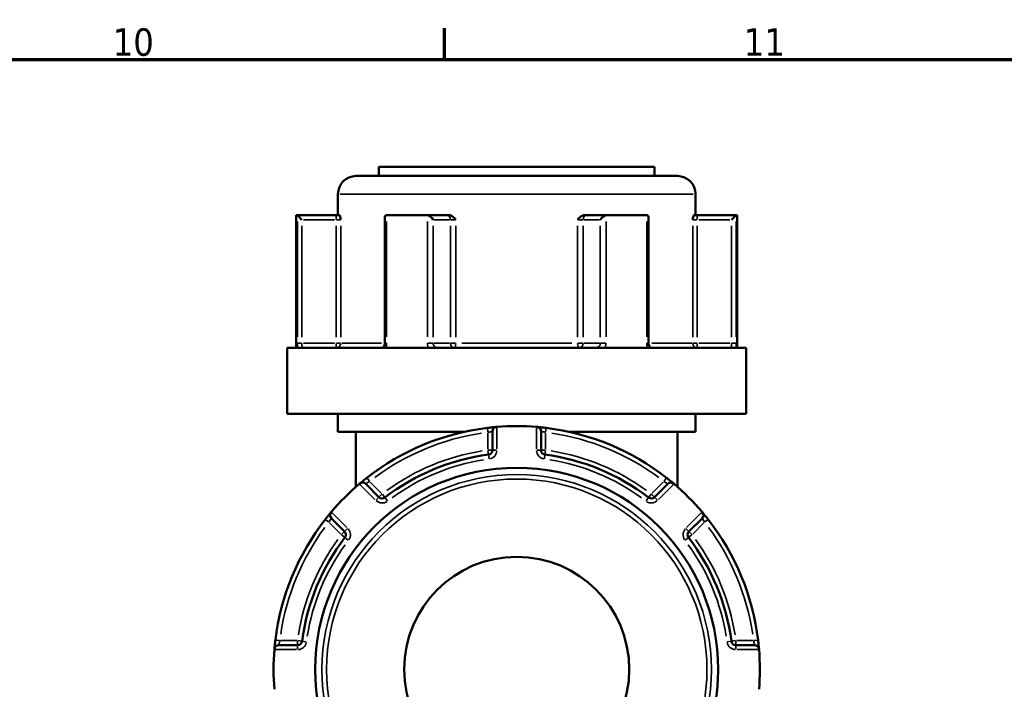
# Model space of a CAD drawing. Header units: millimetres. Extents: x 0 to 893, y 0 to 988.
# Tile 11 of 20: x 654 to 763, y 504 to 578. Entities that reach past the tile are written whole.
import ezdxf

# ---------------------------------------------------------------- set-up
doc = ezdxf.new("R2010")
doc.units = ezdxf.units.MM
for name, color, linetype, lineweight in [('Border (ANSI)', 7, 'Continuous', 70), ('Visible (ANSI)', 7, 'Continuous', 50), ('Visible Narrow (ANSI)', 7, 'Continuous', 35)]:
    doc.layers.add(name, color=color, linetype=linetype, lineweight=lineweight)
doc.styles.add('Note Text (ANSI)', font='tahoma.ttf')

# ---------------------------------------------------------------- blocks, each defined once
blk = doc.blocks.new('Borders Default Border')
at = {"layer": 'Border (ANSI)'}
blk.add_line((700.83, 574), (700.83, 577.45), dxfattribs=at)
at = {"layer": 'Border (ANSI)', "flags": 128}
blk.add_lwpolyline([(20, 20), (20, 574), (821, 574), (821, 20), (20, 20)], dxfattribs=at)
at = {"layer": 'Border (ANSI)', "char_height": 3.048, "attachment_point": 7, "style": 'Note Text (ANSI)'}
for s, insert in [('10', (663.96, 574.34)), ('11', (734.04, 574.4))]:
    blk.add_mtext(s, dxfattribs=dict(at, insert=insert))

msp = doc.modelspace()

# ---------------------------------------------------------------- linework, layer by layer
at = {"layer": 'Visible (ANSI)'}
for p, q in [((693.532, 562.061), (724.132, 562.061)), ((693.532, 562.061), (693.532, 561.061)), ((724.132, 562.061), (724.132, 561.061)), ((690.982, 561.061), (726.682, 561.061)), ((688.982, 559.061), (688.982, 556.711)), ((728.682, 559.061), (728.682, 556.711)), ((684.332, 556.711), (684.466, 556.711)), ((684.332, 556.711), (684.332, 542.011)), ((688.796, 556.711), (684.466, 556.711)), ((684.472, 556.708), (684.969, 556.211)), ((689.157, 556.711), (688.796, 556.711)), ((694.432, 556.711), (698.866, 556.711)), ((701.031, 556.711), (698.866, 556.711)), ((701.27, 556.711), (701.031, 556.711)), ((716.633, 556.711), (716.395, 556.711)), ((718.798, 556.711), (716.633, 556.711)), ((718.798, 556.711), (723.232, 556.711)), ((728.868, 556.711), (728.508, 556.711)), ((733.198, 556.711), (728.868, 556.711)), ((733.193, 556.708), (732.695, 556.211)), ((733.198, 556.711), (733.332, 556.711)), ((733.332, 556.711), (733.332, 542.011)), ((694.184, 556.461), (694.184, 542.511)), ((723.481, 542.511), (723.481, 556.461)), ((683.332, 542.011), (734.332, 542.011)), ((683.332, 542.011), (683.332, 534.661)), ((734.332, 542.011), (734.332, 534.661)), ((683.332, 534.661), (734.332, 534.661)), ((688.982, 534.661), (688.982, 532.661)), ((728.682, 534.661), (728.682, 532.661)), ((688.982, 532.661), (702.944, 532.661)), ((690.982, 532.661), (690.982, 526.569)), ((706.132, 532.719), (706.132, 530.648)), ((711.532, 530.648), (711.532, 532.719)), ((714.721, 532.661), (728.682, 532.661)), ((726.682, 532.661), (726.682, 526.569)), ((693.532, 525.429), (692.068, 526.894)), ((725.597, 526.894), (724.132, 525.429)), ((688.249, 523.075), (689.714, 521.611)), ((727.95, 521.611), (729.415, 523.075)), ((684.495, 509.011), (682.424, 509.011)), ((735.241, 509.011), (733.169, 509.011))]:
    msp.add_line(p, q, dxfattribs=at)
for radius in [22.378, 12.5]:
    msp.add_circle((708.832, 506.311), radius, dxfattribs=at)
for centre, radius, start, end in [((690.982, 559.061), 2, 90, 180), ((726.682, 559.061), 2, 0, 90), ((708.832, 506.311), 27, 96.93566, 128.06434), ((706.632, 532.719), 0.5, 94.76211, 180), ((708.832, 506.311), 27, 85.32627, 94.67373), ((711.032, 532.719), 0.5, 0, 85.23789), ((708.832, 506.311), 27, 51.93566, 83.06434), ((705.632, 530.648), 0.5, 277.49062, 0), ((712.032, 530.648), 0.5, 180, 262.50938), ((708.832, 506.311), 24.047, 97.49062, 127.50938), ((708.832, 506.311), 24.047, 52.49062, 82.50938), ((708.832, 506.311), 27, 130.32627, 139.67373), ((691.714, 526.54), 0.5, 45, 130.23789), ((725.95, 526.54), 0.5, 49.76211, 135), ((708.832, 506.311), 27, 40.32627, 49.67373), ((693.886, 525.783), 0.5, 225, 307.50938), ((723.779, 525.783), 0.5, 232.49062, 315), ((708.832, 506.311), 27, 141.93566, 173.06434), ((688.603, 523.429), 0.5, 139.76211, 225), ((729.062, 523.429), 0.5, 315, 40.23789), ((708.832, 506.311), 27, 6.93566, 38.06434), ((689.361, 521.257), 0.5, 322.49062, 45), ((728.304, 521.257), 0.5, 135, 217.50938), ((708.832, 506.311), 24.047, 142.49062, 172.50938), ((708.832, 506.311), 24.047, 7.49062, 37.50938), ((708.832, 506.311), 27, 175.32627, 184.67373), ((682.424, 508.511), 0.5, 90, 175.23789), ((684.495, 509.511), 0.5, 270, 352.50938), ((733.169, 509.511), 0.5, 187.49062, 270), ((735.241, 508.511), 0.5, 4.76211, 90), ((708.832, 506.311), 27, 355.32627, 4.67373)]:
    msp.add_arc(centre, radius, start, end, dxfattribs=at)
for centre, major_axis, start_param, end_param in [((694.684, 556.211), (-0.433, 0.433), 5.8664565, 6.8067841), ((699.118, 556.211), (0.433, -0.433), 1.0471976, 2.5111239), ((718.547, 556.211), (-0.433, -0.433), 3.7720614, 5.2359878), ((722.981, 556.211), (0.433, 0.433), 5.7595865, 6.6999141)]:
    msp.add_ellipse(centre, major_axis=major_axis, ratio=0.5773503, start_param=start_param, end_param=end_param, dxfattribs=at)
for points in [[(684.466, 556.711), (684.468, 556.711), (684.47, 556.71), (684.472, 556.708)], [(694.389, 556.708), (694.404, 556.71), (694.418, 556.711), (694.432, 556.711)], [(698.866, 556.711), (698.882, 556.711), (698.899, 556.71), (698.915, 556.708)], [(718.749, 556.708), (718.766, 556.71), (718.782, 556.711), (718.798, 556.711)], [(723.232, 556.711), (723.247, 556.711), (723.261, 556.71), (723.276, 556.708)], [(733.193, 556.708), (733.194, 556.71), (733.196, 556.711), (733.198, 556.711)], [(706.632, 533.221), (706.619, 533.22), (706.605, 533.219), (706.591, 533.218)], [(711.074, 533.218), (711.06, 533.219), (711.046, 533.22), (711.032, 533.221)], [(691.391, 526.922), (691.381, 526.913), (691.37, 526.904), (691.36, 526.895)], [(726.305, 526.895), (726.295, 526.904), (726.284, 526.913), (726.273, 526.922)], [(688.248, 523.784), (688.239, 523.773), (688.23, 523.763), (688.221, 523.752)], [(729.443, 523.752), (729.434, 523.763), (729.425, 523.773), (729.416, 523.784)], [(681.925, 508.552), (681.924, 508.538), (681.923, 508.525), (681.922, 508.511)], [(735.743, 508.511), (735.741, 508.525), (735.74, 508.538), (735.739, 508.552)]]:
    msp.add_open_spline(points, degree=3, dxfattribs=at)
for points, knots in [([(689.157, 556.711), (689.168, 556.711), (689.18, 556.694), (689.208, 556.625), (689.223, 556.564), (689.253, 556.419), (689.27, 556.319), (689.288, 556.212), (689.288, 556.212), (689.288, 556.211)], [0.23679648, 0.23679648, 0.23679648, 0.23679648, 0.25842701, 0.25842701, 0.28804741, 0.28804741, 0.330048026, 0.330048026, 0.330344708, 0.330344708, 0.330344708, 0.330344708]), ([(701.27, 556.711), (701.349, 556.711), (701.428, 556.694), (701.606, 556.625), (701.695, 556.564), (701.873, 556.419), (701.967, 556.319), (702.066, 556.212), (702.067, 556.212), (702.068, 556.211)], [0.236796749, 0.236796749, 0.236796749, 0.236796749, 0.258427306, 0.258427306, 0.288047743, 0.288047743, 0.330048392, 0.330048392, 0.330345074, 0.330345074, 0.330345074, 0.330345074]), ([(715.597, 556.211), (715.598, 556.212), (715.598, 556.212), (715.698, 556.319), (715.791, 556.419), (715.969, 556.564), (716.059, 556.625), (716.237, 556.694), (716.315, 556.711), (716.395, 556.711)], [-0.000316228, -0.000316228, -0.000316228, -0.000316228, 0, 0, 0.044767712, 0.044767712, 0.076339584, 0.076339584, 0.099395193, 0.099395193, 0.099395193, 0.099395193]), ([(728.376, 556.211), (728.376, 556.212), (728.376, 556.212), (728.395, 556.319), (728.412, 556.419), (728.442, 556.564), (728.457, 556.625), (728.485, 556.694), (728.496, 556.711), (728.508, 556.711)], [-0.000316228, -0.000316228, -0.000316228, -0.000316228, 0, 0, 0.044767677, 0.044767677, 0.076339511, 0.076339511, 0.099395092, 0.099395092, 0.099395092, 0.099395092]), ([(693.882, 542.011), (693.899, 542.011), (693.916, 542.014), (693.961, 542.032), (693.987, 542.047), (694.04, 542.095), (694.066, 542.126), (694.112, 542.198), (694.131, 542.239), (694.161, 542.326), (694.172, 542.374), (694.182, 542.451), (694.184, 542.481), (694.184, 542.511)], [0.15574903, 0.15574903, 0.15574903, 0.15574903, 0.18730041, 0.18730041, 0.21885178, 0.21885178, 0.24759391, 0.24759391, 0.27342656, 0.27342656, 0.2985113, 0.2985113, 0.31350591, 0.31350591, 0.31350591, 0.31350591]), ([(723.481, 542.511), (723.481, 542.462), (723.486, 542.412), (723.505, 542.319), (723.519, 542.275), (723.555, 542.195), (723.576, 542.159), (723.621, 542.099), (723.645, 542.075), (723.694, 542.037), (723.717, 542.025), (723.754, 542.013), (723.769, 542.011), (723.783, 542.011)], [0.63188605, 0.63188605, 0.63188605, 0.63188605, 0.6567458, 0.6567458, 0.68167517, 0.68167517, 0.70694046, 0.70694046, 0.73333973, 0.73333973, 0.76349454, 0.76349454, 0.78964292, 0.78964292, 0.78964292, 0.78964292]), ([(706.591, 533.218), (706.591, 533.218), (706.509, 533.211), (706.246, 533.187), (706.088, 533.172), (705.804, 533.141), (705.688, 533.127), (705.572, 533.113)], [-0.15751354, -0.15751354, -0.15751354, -0.15751354, -0.08933205, -0.08933205, -0.03435848, -0.03435848, 0, 0, 0, 0]), ([(712.093, 533.113), (712.05, 533.118), (712.008, 533.123), (711.788, 533.149), (711.617, 533.167), (711.364, 533.192), (711.271, 533.201), (711.152, 533.211), (711.114, 533.214), (711.08, 533.217), (711.074, 533.218), (711.074, 533.218)], [-0.15751281, -0.15751281, -0.15751281, -0.15751281, -0.14497947, -0.14497947, -0.0918884, -0.0918884, -0.05104911, -0.05104911, -0.01963427, -0.01963427, 0, 0, 0, 0]), ([(692.186, 527.568), (692.155, 527.545), (692.125, 527.521), (691.953, 527.385), (691.817, 527.275), (691.618, 527.112), (691.545, 527.051), (691.452, 526.973), (691.423, 526.948), (691.396, 526.926), (691.391, 526.922), (691.391, 526.922)], [-0.15751275, -0.15751275, -0.15751275, -0.15751275, -0.14614787, -0.14614787, -0.09262893, -0.09262893, -0.05146052, -0.05146052, -0.01979251, -0.01979251, 0, 0, 0, 0]), ([(726.273, 526.922), (726.273, 526.922), (726.27, 526.924), (726.24, 526.95), (726.162, 527.016), (725.954, 527.188), (725.842, 527.28), (725.641, 527.441), (725.56, 527.505), (725.479, 527.568)], [-0.15751415, -0.15751415, -0.15751415, -0.15751415, -0.14237321, -0.14237321, -0.07909623, -0.07909623, -0.03042163, -0.03042163, 0, 0, 0, 0]), ([(688.221, 523.752), (688.221, 523.752), (688.219, 523.749), (688.193, 523.718), (688.127, 523.64), (687.955, 523.433), (687.863, 523.32), (687.703, 523.12), (687.638, 523.039), (687.575, 522.958)], [-0.15751415, -0.15751415, -0.15751415, -0.15751415, -0.14237321, -0.14237321, -0.07909623, -0.07909623, -0.03042163, -0.03042163, 0, 0, 0, 0]), ([(730.09, 522.958), (730.066, 522.988), (730.042, 523.018), (729.906, 523.19), (729.797, 523.326), (729.633, 523.525), (729.573, 523.598), (729.494, 523.691), (729.47, 523.72), (729.448, 523.747), (729.443, 523.752), (729.443, 523.752)], [-0.15751275, -0.15751275, -0.15751275, -0.15751275, -0.14614787, -0.14614787, -0.09262893, -0.09262893, -0.05146052, -0.05146052, -0.01979251, -0.01979251, 0, 0, 0, 0]), ([(682.03, 509.571), (682.025, 509.529), (682.02, 509.487), (681.994, 509.267), (681.976, 509.095), (681.951, 508.843), (681.943, 508.75), (681.932, 508.63), (681.929, 508.593), (681.926, 508.559), (681.925, 508.552), (681.925, 508.552)], [-0.15751281, -0.15751281, -0.15751281, -0.15751281, -0.14497947, -0.14497947, -0.0918884, -0.0918884, -0.05104911, -0.05104911, -0.01963427, -0.01963427, 0, 0, 0, 0]), ([(735.739, 508.552), (735.739, 508.552), (735.733, 508.634), (735.708, 508.897), (735.693, 509.055), (735.662, 509.339), (735.649, 509.455), (735.635, 509.571)], [-0.15751354, -0.15751354, -0.15751354, -0.15751354, -0.08933205, -0.08933205, -0.03435848, -0.03435848, 0, 0, 0, 0])]:
    msp.add_open_spline(points, degree=3, knots=knots, dxfattribs=at)
at = {"layer": 'Visible Narrow (ANSI)'}
for p, q in [((728.438, 559.061), (689.227, 559.061)), ((688.796, 556.709), (688.796, 556.25)), ((728.868, 556.25), (728.868, 556.709)), ((684.472, 555.998), (684.472, 543.221)), ((684.969, 543.196), (684.969, 555.526)), ((685.161, 556.211), (688.605, 556.211)), ((688.796, 555.526), (688.796, 543.196)), ((688.831, 556.211), (689.281, 556.211)), ((689.288, 543.196), (689.288, 555.526)), ((694.389, 543.221), (694.389, 555.998)), ((698.915, 555.998), (698.915, 543.221)), ((699.551, 543.196), (699.551, 555.526)), ((699.646, 556.211), (701.369, 556.211)), ((701.464, 555.526), (701.464, 543.196)), ((701.483, 556.211), (702.034, 556.211)), ((702.068, 543.196), (702.068, 555.526)), ((715.597, 555.526), (715.597, 543.196)), ((715.63, 556.211), (716.182, 556.211)), ((716.2, 543.196), (716.2, 555.526)), ((716.296, 556.211), (718.018, 556.211)), ((718.114, 555.526), (718.114, 543.196)), ((718.749, 543.221), (718.749, 555.998)), ((723.276, 555.998), (723.276, 543.221)), ((728.376, 555.526), (728.376, 543.196)), ((728.383, 556.211), (728.834, 556.211)), ((728.868, 543.196), (728.868, 555.526)), ((729.06, 556.211), (732.504, 556.211)), ((732.695, 555.526), (732.695, 543.196)), ((733.193, 543.221), (733.193, 555.998)), ((684.933, 542.511), (684.477, 542.511)), ((688.605, 542.511), (685.161, 542.511)), ((688.796, 542.472), (688.796, 542.012)), ((689.281, 542.511), (688.831, 542.511)), ((689.394, 542.511), (693.811, 542.511)), ((694.37, 542.511), (694.184, 542.511)), ((699.531, 542.511), (698.949, 542.511)), ((701.369, 542.511), (699.646, 542.511)), ((702.034, 542.511), (701.483, 542.511)), ((702.721, 542.511), (714.944, 542.511)), ((716.182, 542.511), (715.63, 542.511)), ((718.018, 542.511), (716.296, 542.511)), ((718.715, 542.511), (718.133, 542.511)), ((723.48, 542.511), (723.294, 542.511)), ((723.853, 542.511), (728.27, 542.511)), ((728.834, 542.511), (728.383, 542.511)), ((728.868, 542.012), (728.868, 542.472)), ((732.504, 542.511), (729.06, 542.511)), ((733.187, 542.511), (732.732, 542.511)), ((705.572, 533.112), (705.628, 532.656)), ((705.632, 532.518), (705.632, 530.746)), ((706.632, 530.777), (706.632, 533.092)), ((711.032, 533.092), (711.032, 530.777)), ((712.032, 530.746), (712.032, 532.518)), ((712.037, 532.656), (712.092, 533.112)), ((705.637, 530.609), (705.697, 530.154)), ((706.131, 530.648), (705.672, 530.648)), ((706.593, 530.648), (706.134, 530.648)), ((711.531, 530.648), (711.072, 530.648)), ((711.993, 530.648), (711.534, 530.648)), ((711.967, 530.154), (712.027, 530.609)), ((705.698, 530.151), (705.758, 529.695)), ((711.907, 529.695), (711.967, 530.151)), ((692.47, 527.206), (692.186, 527.567)), ((693.816, 525.852), (692.563, 527.105)), ((725.101, 527.105), (723.848, 525.852)), ((725.478, 527.567), (725.195, 527.206)), ((691.45, 526.804), (693.088, 525.166)), ((724.577, 525.166), (726.214, 526.804)), ((693.531, 525.428), (693.207, 525.103)), ((693.858, 525.755), (693.534, 525.43)), ((694.19, 525.387), (693.91, 525.751)), ((694.471, 525.02), (694.191, 525.385)), ((723.473, 525.385), (723.194, 525.02)), ((723.755, 525.751), (723.475, 525.387)), ((724.131, 525.43), (723.806, 525.755)), ((724.458, 525.103), (724.133, 525.428)), ((687.576, 522.957), (687.937, 522.674)), ((689.977, 522.055), (688.339, 523.693)), ((729.325, 523.693), (727.688, 522.055)), ((729.727, 522.674), (730.089, 522.957)), ((688.038, 522.58), (689.291, 521.327)), ((689.713, 521.61), (689.388, 521.285)), ((690.04, 521.936), (689.715, 521.612)), ((727.949, 521.612), (727.625, 521.936)), ((728.276, 521.285), (727.952, 521.61)), ((728.374, 521.327), (729.627, 522.58)), ((689.392, 521.233), (689.756, 520.954)), ((689.758, 520.952), (690.123, 520.672)), ((727.542, 520.672), (727.906, 520.952)), ((727.909, 520.954), (728.273, 521.233)), ((682.487, 509.516), (682.031, 509.571)), ((735.633, 509.571), (735.177, 509.516)), ((682.051, 508.511), (684.366, 508.511)), ((684.397, 509.511), (682.625, 509.511)), ((684.495, 509.472), (684.495, 509.012)), ((684.495, 509.009), (684.495, 508.55)), ((684.989, 509.446), (684.534, 509.506)), ((685.448, 509.386), (684.992, 509.445)), ((732.672, 509.445), (732.217, 509.386)), ((733.131, 509.506), (732.675, 509.446)), ((733.169, 509.012), (733.169, 509.472)), ((733.169, 508.55), (733.169, 509.009)), ((735.04, 509.511), (733.268, 509.511)), ((733.298, 508.511), (735.614, 508.511))]:
    msp.add_line(p, q, dxfattribs=at)
for radius in [21.625, 21.126]:
    msp.add_circle((708.832, 506.311), radius, dxfattribs=at)
for centre, radius, start, end in [((708.832, 506.311), 26.5, 98.4921, 126.5079), ((708.832, 506.311), 26.5, 53.4921, 81.5079), ((708.832, 506.311), 24.547, 98.99156, 126.00844), ((705.632, 530.648), 1, 281.61609, 355.87453), ((712.032, 530.648), 1, 184.12547, 258.38391), ((708.832, 506.311), 24.547, 53.99156, 81.00844), ((708.832, 506.311), 23.547, 98.99156, 126.00844), ((708.832, 506.311), 23.547, 53.99156, 81.00844), ((693.886, 525.783), 1, 229.12547, 303.38391), ((723.779, 525.783), 1, 236.61609, 310.87453), ((708.832, 506.311), 26.5, 143.4921, 171.5079), ((689.361, 521.257), 1, 326.61609, 40.87453), ((728.304, 521.257), 1, 139.12547, 213.38391), ((708.832, 506.311), 26.5, 8.4921, 36.5079), ((708.832, 506.311), 24.547, 143.99156, 171.00844), ((708.832, 506.311), 24.547, 8.99156, 36.00844), ((708.832, 506.311), 23.547, 143.99156, 171.00844), ((708.832, 506.311), 23.547, 8.99156, 36.00844), ((684.495, 509.511), 1, 274.12547, 348.38391), ((733.169, 509.511), 1, 191.61609, 265.87453)]:
    msp.add_arc(centre, radius, start, end, dxfattribs=at)
for centre, major_axis, ratio, start_param, end_param in [((701.031, 556.211), (0, 0.5), 0.8660254, 4.7909288, 6.2046455), ((716.633, 556.211), (0, 0.5), 0.8660254, 0.0785398, 1.4922565), ((688.796, 542.511), (0, -0.5), 0.9845793, 0.0785398, 1.4922565), ((701.897, 542.511), (0, -0.5), 0.8660254, 4.7909288, 6.2046455), ((701.897, 542.511), (0, -0.5), 0.3407884, 0.0785398, 1.4922565), ((715.767, 542.511), (0, -0.5), 0.3407884, 4.7909288, 6.2046455), ((715.767, 542.511), (0, -0.5), 0.8660254, 0.0785398, 1.4922565), ((728.868, 542.511), (0, -0.5), 0.9845793, 4.7909288, 6.2046455)]:
    msp.add_ellipse(centre, major_axis=major_axis, ratio=ratio, start_param=start_param, end_param=end_param, dxfattribs=at)
for points, knots in [([(684.472, 542.511), (684.472, 542.446), (684.473, 542.382), (684.476, 542.217), (684.48, 542.119), (684.486, 542.023), (684.487, 542.017), (684.487, 542.011)], [0.631886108, 0.631886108, 0.631886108, 0.631886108, 0.651250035, 0.651250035, 0.682232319, 0.682232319, 0.684271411, 0.684271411, 0.684271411, 0.684271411]), ([(685.098, 542.011), (685.09, 542.011), (685.083, 542.013), (685.052, 542.029), (685.03, 542.064), (685, 542.159), (684.99, 542.211), (684.977, 542.315), (684.973, 542.364), (684.97, 542.446), (684.969, 542.479), (684.969, 542.511)], [-0.78964304, -0.78964304, -0.78964304, -0.78964304, -0.77486935, -0.77486935, -0.72250929, -0.72250929, -0.68223232, -0.68223232, -0.65125004, -0.65125004, -0.63188611, -0.63188611, -0.63188611, -0.63188611]), ([(694.278, 542.011), (694.31, 542.078), (694.335, 542.149), (694.377, 542.316), (694.389, 542.413), (694.389, 542.511)], [0.261120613, 0.261120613, 0.261120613, 0.261120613, 0.28428582, 0.28428582, 0.313505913, 0.313505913, 0.313505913, 0.313505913]), ([(698.915, 542.511), (698.915, 542.446), (698.921, 542.382), (698.952, 542.217), (698.985, 542.119), (699.035, 542.023), (699.038, 542.017), (699.041, 542.011)], [1.2637721, 1.2637721, 1.2637721, 1.2637721, 1.283139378, 1.283139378, 1.314127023, 1.314127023, 1.316157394, 1.316157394, 1.316157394, 1.316157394]), ([(700.048, 542.011), (700.023, 542.011), (699.999, 542.013), (699.888, 542.029), (699.806, 542.064), (699.686, 542.159), (699.643, 542.211), (699.587, 542.315), (699.57, 542.364), (699.554, 542.446), (699.551, 542.479), (699.551, 542.511)], [-1.42152899, -1.42152899, -1.42152899, -1.42152899, -1.40678008, -1.40678008, -1.35441096, -1.35441096, -1.31412702, -1.31412702, -1.28313938, -1.28313938, -1.2637721, -1.2637721, -1.2637721, -1.2637721]), ([(718.114, 542.511), (718.114, 542.479), (718.111, 542.446), (718.095, 542.364), (718.078, 542.315), (718.022, 542.211), (717.978, 542.159), (717.859, 542.064), (717.776, 542.029), (717.666, 542.013), (717.641, 542.011), (717.616, 542.011)], [0, 0, 0, 0, 0.01936722, 0.01936722, 0.05035476, 0.05035476, 0.09063857, 0.09063857, 0.14300752, 0.14300752, 0.15775689, 0.15775689, 0.15775689, 0.15775689]), ([(718.623, 542.011), (718.626, 542.017), (718.63, 542.023), (718.679, 542.119), (718.713, 542.217), (718.743, 542.382), (718.749, 542.446), (718.749, 542.511)], [-0.052385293, -0.052385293, -0.052385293, -0.052385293, -0.05035476, -0.05035476, -0.019367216, -0.019367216, 0, 0, 0, 0]), ([(723.276, 542.511), (723.276, 542.446), (723.281, 542.382), (723.308, 542.217), (723.337, 542.119), (723.381, 542.023), (723.384, 542.017), (723.387, 542.011)], [0.631886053, 0.631886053, 0.631886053, 0.631886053, 0.651255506, 0.651255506, 0.68224663, 0.68224663, 0.684271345, 0.684271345, 0.684271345, 0.684271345]), ([(732.695, 542.511), (732.695, 542.479), (732.695, 542.446), (732.691, 542.364), (732.687, 542.315), (732.674, 542.211), (732.664, 542.159), (732.634, 542.064), (732.613, 542.029), (732.581, 542.013), (732.574, 542.011), (732.567, 542.011)], [0, 0, 0, 0, 0.01936942, 0.01936942, 0.0503605, 0.0503605, 0.09064889, 0.09064889, 0.14302381, 0.14302381, 0.15775687, 0.15775687, 0.15775687, 0.15775687]), ([(733.177, 542.011), (733.178, 542.017), (733.178, 542.023), (733.184, 542.119), (733.188, 542.217), (733.192, 542.382), (733.193, 542.446), (733.193, 542.511)], [-0.052385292, -0.052385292, -0.052385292, -0.052385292, -0.050360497, -0.050360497, -0.019369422, -0.019369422, 0, 0, 0, 0]), ([(705.632, 532.617), (705.689, 532.631), (705.746, 532.644), (705.886, 532.674), (705.963, 532.689), (706.092, 532.713), (706.132, 532.719), (706.132, 532.719)], [0, 0, 0, 0, 0.03435848, 0.03435848, 0.08933205, 0.08933205, 0.15751354, 0.15751354, 0.15751354, 0.15751354]), ([(711.532, 532.719), (711.532, 532.719), (711.536, 532.719), (711.552, 532.716), (711.57, 532.713), (711.629, 532.703), (711.675, 532.694), (711.799, 532.67), (711.883, 532.652), (711.991, 532.627), (712.012, 532.622), (712.032, 532.617)], [0, 0, 0, 0, 0.01963427, 0.01963427, 0.05104911, 0.05104911, 0.0918884, 0.0918884, 0.14497947, 0.14497947, 0.15751281, 0.15751281, 0.15751281, 0.15751281]), ([(692.068, 526.894), (692.068, 526.894), (692.071, 526.896), (692.084, 526.906), (692.1, 526.916), (692.15, 526.951), (692.188, 526.978), (692.294, 527.049), (692.368, 527.097), (692.461, 527.155), (692.477, 527.165), (692.494, 527.175)], [0, 0, 0, 0, 0.01979251, 0.01979251, 0.05146052, 0.05146052, 0.09262893, 0.09262893, 0.14614787, 0.14614787, 0.15751275, 0.15751275, 0.15751275, 0.15751275]), ([(725.171, 527.175), (725.215, 527.148), (725.259, 527.12), (725.367, 527.051), (725.427, 527.011), (725.538, 526.936), (725.579, 526.906), (725.595, 526.895), (725.597, 526.894), (725.597, 526.894)], [0, 0, 0, 0, 0.03042163, 0.03042163, 0.07909623, 0.07909623, 0.14237321, 0.14237321, 0.15751415, 0.15751415, 0.15751415, 0.15751415]), ([(687.968, 522.649), (687.995, 522.694), (688.023, 522.737), (688.092, 522.845), (688.132, 522.906), (688.207, 523.016), (688.237, 523.057), (688.248, 523.074), (688.249, 523.075), (688.249, 523.075)], [0, 0, 0, 0, 0.03042163, 0.03042163, 0.07909623, 0.07909623, 0.14237321, 0.14237321, 0.15751415, 0.15751415, 0.15751415, 0.15751415]), ([(729.415, 523.075), (729.415, 523.075), (729.417, 523.073), (729.427, 523.059), (729.438, 523.043), (729.473, 522.994), (729.499, 522.955), (729.571, 522.849), (729.618, 522.776), (729.676, 522.682), (729.686, 522.666), (729.696, 522.649)], [0, 0, 0, 0, 0.01979251, 0.01979251, 0.05146052, 0.05146052, 0.09262893, 0.09262893, 0.14614787, 0.14614787, 0.15751275, 0.15751275, 0.15751275, 0.15751275]), ([(682.424, 509.011), (682.424, 509.011), (682.424, 509.014), (682.427, 509.031), (682.43, 509.049), (682.441, 509.108), (682.449, 509.153), (682.473, 509.277), (682.491, 509.362), (682.516, 509.469), (682.521, 509.49), (682.526, 509.511)], [0, 0, 0, 0, 0.01963427, 0.01963427, 0.05104911, 0.05104911, 0.0918884, 0.0918884, 0.14497947, 0.14497947, 0.15751281, 0.15751281, 0.15751281, 0.15751281]), ([(735.138, 509.511), (735.152, 509.454), (735.165, 509.397), (735.196, 509.258), (735.211, 509.18), (735.234, 509.051), (735.241, 509.011), (735.241, 509.011)], [0, 0, 0, 0, 0.03435848, 0.03435848, 0.08933205, 0.08933205, 0.15751354, 0.15751354, 0.15751354, 0.15751354])]:
    msp.add_open_spline(points, degree=3, knots=knots, dxfattribs=at)

# ---------------------------------------------------------------- block references
msp.add_blockref('Borders Default Border', (0, 0))

doc.saveas('drawing.dxf')
